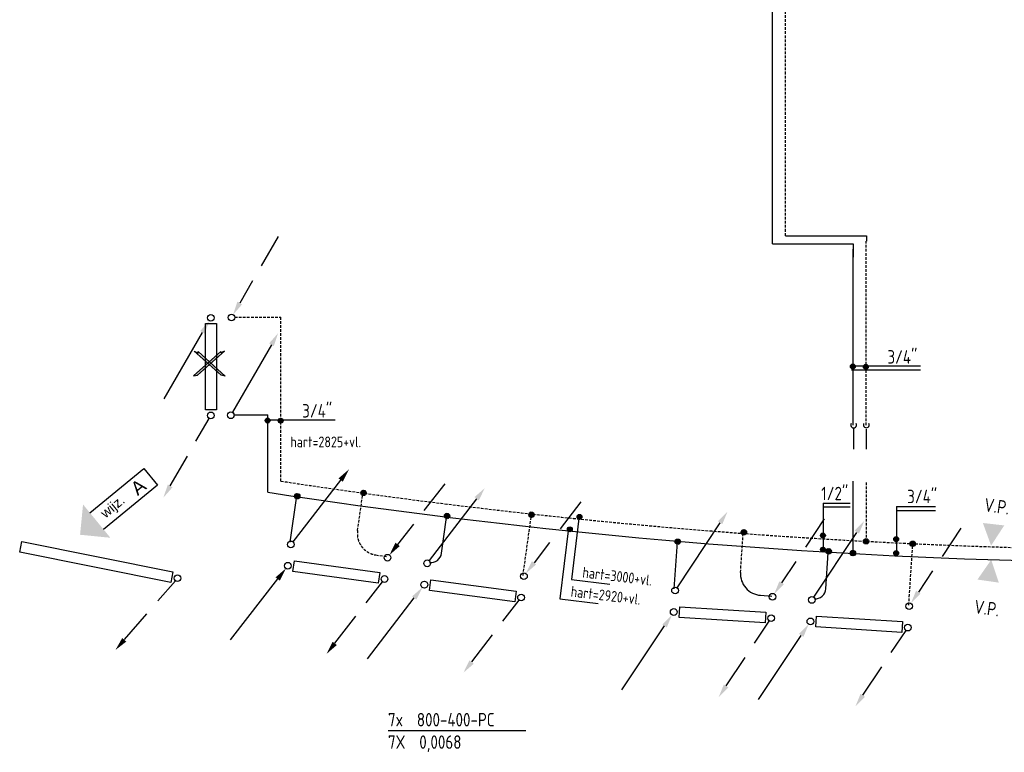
# Model space of a CAD drawing. Extents: x -132501 to 411300, y -42818 to 427495.
# Tile 2 of 256: x -118160 to -109012, y 10881 to 17691. Entities that reach past the tile are written whole.
import ezdxf
from ezdxf.enums import TextEntityAlignment as Align

# ---------------------------------------------------------------- set-up
doc = ezdxf.new("R2010")
doc.units = 0
doc.header["$LTSCALE"] = 50
doc.linetypes.add('DASHED', pattern=[0.75, 0.5, -0.25])
doc.linetypes.add('HIDDEN', pattern=[9.525, 6.35, -3.175])
doc.layers.get('0').update_dxf_attribs({"linetype": 'CONTINUOUS'})
for name, color, linetype in [('56WD', 1, 'CONTINUOUS'), ('kruis', 3, 'CONTINUOUS'), ('WL------_WOLK', 1, 'CONTINUOUS'), ('WL570---_TOEVOER', 3, 'CONTINUOUS')]:
    doc.layers.add(name, color=color, linetype=linetype)
doc.styles.add('ISO18', font='iso', dxfattribs={"width": 0.9, "height": 100})
doc.styles.add('ISO25', font='ISO', dxfattribs={"width": 0.9, "height": 125})
doc.styles.get("Standard").update_dxf_attribs({"font": 'ARIAL.TTF'})

# ---------------------------------------------------------------- blocks, each defined once
blk = doc.blocks.new('CIRC1MM')
at = {"color": 2, "linetype": 'Continuous'}
for p, q in [((-0.5, 0), (0.5, 0)), ((-0.49, 0.1), (0.49, 0.1)), ((-0.46, 0.2), (0.46, 0.2)), ((-0.4, 0.3), (0.4, 0.3)), ((-0.3, 0.4), (0.3, 0.4)), ((-0.49, -0.1), (0.49, -0.1)), ((-0.46, -0.2), (0.46, -0.2)), ((-0.4, -0.3), (0.4, -0.3)), ((-0.3, -0.4), (0.3, -0.4))]:
    blk.add_line(p, q, dxfattribs=at)
blk.add_circle((0, 0), 0.5, dxfattribs=at)
blk = doc.blocks.new('CVR2')
at = {"color": 2, "linetype": 'HIDDEN'}
blk.add_line((-376.1, -653.4), (-14.8, -27.5), dxfattribs=at)
at = {"color": 2, "linetype": 'Continuous'}
blk.add_circle((0, 0), 31.2, dxfattribs=at)
blk.add_solid([(-355.7, -668.4), (-399, -643.4), (-439.8, -764.1)], dxfattribs=at)
blk = doc.blocks.new('CV3')
at = {"color": 2, "linetype": 'Continuous'}
blk.add_line((-434.3, -754.1), (-76.8, -134.9), dxfattribs=at)
blk.add_circle((0, 0), 31.2, dxfattribs=at)
blk.add_solid([(-98.4, -122.4), (-55.1, -147.4), (-14.3, -26.6)], dxfattribs=at)
blk = doc.blocks.new('CV2')
at = {"color": 2, "linetype": 'Continuous'}
blk.add_line((376.1, 653.4), (14.8, 27.5), dxfattribs=at)
blk.add_circle((0, 0), 31.2, dxfattribs=at)
blk.add_solid([(355.7, 668.4), (399, 643.4), (439.8, 764.1)], dxfattribs=at)
blk = doc.blocks.new('CVR3')
at = {"color": 2, "linetype": 'HIDDEN'}
blk.add_line((434.3, 754.1), (76.8, 134.9), dxfattribs=at)
at = {"color": 2, "linetype": 'Continuous'}
blk.add_circle((0, 0), 31.2, dxfattribs=at)
blk.add_solid([(98.4, 122.4), (55.1, 147.4), (14.3, 26.6)], dxfattribs=at)
blk = doc.blocks.new('RADO800')
at = {"color": 3, "linetype": 'Continuous'}
for p, q in [((54.1, 52.3), (854.1, 52.3)), ((54.1, -47.7), (54.1, 52.3)), ((854.1, 52.3), (854.1, -47.7)), ((854.1, -47.7), (54.1, -47.7))]:
    blk.add_line(p, q, dxfattribs=at)
at = {"linetype": 'Continuous'}
for name, p in [('CV2', (0, 200)), ('CVR3', (906.7, 200)), ('CV3', (0, 0)), ('CVR2', (906.7, 0))]:
    blk.add_blockref(name, p, dxfattribs=at)
blk = doc.blocks.new('kruis')
at = {"layer": 'WL570---_TOEVOER'}
for p, q in [((201259, 14687.6), (201006.2, 14460)), ((201263.6, 14466.5), (201013.1, 14689)), ((201013.1, 14689), (201048.1, 14671.9)), ((201043.5, 14467.9), (201294, 14690.4)), ((201048.1, 14671.9), (201048.1, 14686.3)), ((201048.1, 14686.3), (201300.8, 14458.7)), ((201294, 14690.4), (201259, 14673.2)), ((201259, 14673.2), (201259, 14687.6)), ((201006.2, 14460), (201043.5, 14467.9)), ((201300.8, 14458.7), (201263.6, 14466.5))]:
    blk.add_line(p, q, dxfattribs=at)
for points in [[(201043.5, 14467.9), (201006.2, 14460), (201259, 14687.6), (201259, 14673.2)], [(201259, 14687.6), (201006.2, 14460), (201259, 14673.2)], [(201048.1, 14671.9), (201013.1, 14689), (201263.6, 14466.5)], [(201259, 14673.2), (201294, 14690.4), (201043.5, 14467.9)], [(201043.5, 14467.9), (201259, 14673.2), (201259, 14673.2)], [(201263.6, 14466.5), (201300.8, 14458.7), (201048.1, 14686.3), (201048.1, 14671.9)], [(201048.1, 14686.3), (201300.8, 14458.7), (201048.1, 14671.9)], [(201263.6, 14466.5), (201048.1, 14671.9), (201048.1, 14671.9)], [(201051.2, 14477.7), (201253.4, 14670.1), (201176.1, 14588.9)], [(201219.9, 14511.3), (201140, 14599.9), (201052, 14666.5)], [(201255.8, 14476.4), (201053.7, 14668.7), (201131, 14587.6)], [(201087.2, 14512.7), (201167.1, 14601.2), (201255, 14667.8)]]:
    blk.add_solid(points, dxfattribs=at)
blk = doc.blocks.new('wd_wijzigingspijl')
at = {"color": 3}
for p, q in [((4, 2), (17, 2)), ((17, 2), (17, -2)), ((17, -2), (4, -2))]:
    blk.add_line(p, q, dxfattribs=at)
blk.add_solid([(4, 4), (0, 0), (4, -4)], dxfattribs=at)
at = {"color": 1}
blk.add_attdef('T2', text='', height=1.8, dxfattribs=at).set_placement((8, 0), align=Align.MIDDLE)
at = {"color": 3}
blk.add_attdef('T1', text='', height=2.5, dxfattribs=at).set_placement((14, 0), align=Align.MIDDLE)
blk = doc.blocks.new('fywsu')
at = {"color": 3, "linetype": 'Continuous'}
for p, q in [((205542.3, 12742.7), (205561.2, 12840.9)), ((205561.2, 12840.9), (206966.5, 12558.4)), ((206947.6, 12460.2), (205542.3, 12742.7)), ((206966.5, 12558.4), (206947.6, 12460.2))]:
    blk.add_line(p, q, dxfattribs=at)
at = {"layer": '56WD'}
for p, q in [((212536.8, 15607.9), (212536.8, 22482.9)), ((213286.8, 13922.3), (213286.8, 15557.9)), ((207847.7, 13299.3), (207847.7, 14017.5)), ((212425.5, 12340.5), (212530.2, 12333.5))]:
    blk.add_line(p, q, dxfattribs=at)
at = {"layer": '56WD', "linetype": 'DASHED'}
for p, q in [((212656.8, 15682.9), (212656.8, 22332.9)), ((213406.8, 13922.3), (213406.8, 15632.9)), ((207541.4, 14924.5), (207967.7, 14924.5)), ((207967.7, 13402.3), (207967.7, 14924.5)), ((213405.9, 13390), (213405.9, 12842.8)), ((208681.5, 12942), (208732.1, 13294.3)), ((210218.5, 12523.6), (210295.3, 13074.3)), ((212239.3, 12553.8), (212263.7, 12908.9)), ((213802.9, 12249.9), (213838.9, 12804.8)), ((208851.5, 12715.5), (208955.4, 12700.8))]:
    blk.add_line(p, q, dxfattribs=at)
at = {"layer": '56WD', "linetype": 'Continuous'}
for p, q in [((212656.8, 15682.9), (213411, 15682.9)), ((213411, 15682.9), (213411, 15632.9)), ((212536.8, 15607.9), (213286, 15607.9)), ((213286, 15607.9), (213286, 15482.9)), ((207529.6, 14017.5), (207847.7, 14017.5)), ((213289.9, 13886.6), (213289.9, 13699.3)), ((213405.9, 13883.7), (213405.9, 13699.3)), ((213283.9, 13401.9), (213283.9, 12729.8)), ((208056.2, 12833.4), (208118.1, 13264.7)), ((209461.6, 12731.2), (209508.2, 13064.5)), ((211623.6, 12399.5), (211653.6, 12834.1)), ((213032.8, 12401.2), (213054.6, 12736.9))]:
    blk.add_line(p, q, dxfattribs=at)
at = {"layer": '56WD', "color": 3, "linetype": 'Continuous'}
for p, q in [((207269.9, 14865.5), (207369.9, 14865.5)), ((207269.9, 14065.5), (207269.9, 14865.5)), ((207369.9, 14865.5), (207369.9, 14065.5)), ((207369.9, 14065.5), (207269.9, 14065.5))]:
    blk.add_line(p, q, dxfattribs=at)
at = {"layer": '56WD', "color": 1, "linetype": 'Continuous'}
for p, q in [((213911.3, 14469.4), (213269.4, 14469.4)), ((213911.3, 14434.4), (213269.4, 14434.4)), ((208474.1, 13968.1), (207832.2, 13968.1)), ((213008.6, 13198.1), (213008.6, 12769.4)), ((213008.6, 13198.1), (213257.3, 13198.1)), ((213008.6, 13163.1), (213257.3, 13163.1)), ((213688.9, 13164.7), (213688.9, 12736)), ((213688.9, 13164.7), (214051.8, 13164.7)), ((213688.9, 13129.7), (214051.8, 13129.7)), ((210738, 13055.8), (210669.8, 12486)), ((210640.1, 12965.9), (210561.3, 12308.2)), ((210669.8, 12486), (211024.5, 12443.5)), ((210561.3, 12308.2), (210916, 12265.7)), ((208964.2, 11083), (210244.2, 11083))]:
    blk.add_line(p, q, dxfattribs=at)
at = {"layer": '56WD', "color": 3, "linetype": 'Continuous'}
for centre, start, end in [((213290.5, 13923.5), 150.19882, 29.80118), ((213408, 13925.8), 155.54753, 24.45247)]:
    blk.add_arc(centre, 27.5, start, end, dxfattribs=at)
at = {"layer": '56WD', "linetype": 'DASHED'}
for centre, radius, start, end in [((216438.4, 69016.2), 56255.3, 261.33969, 275.34236), ((208879.5, 12913.5), 200, 171.82701, 261.96323)]:
    blk.add_arc(centre, radius, start, end, dxfattribs=at)
at = {"layer": '56WD'}
blk.add_arc((216438.4, 69016.2), 56375.3, 261.23489, 275.34236, dxfattribs=at)
at = {"layer": '56WD', "linetype": 'Continuous'}
for centre, radius, start, end in [((209362.6, 12745.1), 100, 261.96323, 352.05352), ((212438.8, 12540.1), 200, 176.05395, 266.19018), ((212933, 12407.7), 100, 266.19018, 356.28046)]:
    blk.add_arc(centre, radius, start, end, dxfattribs=at)
at = {"layer": '56WD', "color": 2, "linetype": 'Continuous'}
for points in [[(214567.5, 12802.8), (214491, 13012.9), (214689.7, 12990.1)], [(214568.4, 12670.6), (214440.8, 12487), (214638.8, 12458.4)]]:
    blk.add_solid(points, dxfattribs=at)
at = {"linetype": 'Continuous', "rotation": 349.1156825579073}
blk.add_blockref('CVR2', (207008.1, 12499.7), dxfattribs=at)
at = {"layer": '56WD', "linetype": 'Continuous'}
for name, p in [('CVR3', (207510.1, 14922.4)), ('CV3', (207317.6, 14919.6)), ('CV2', (207504.2, 14013.9)), ('CVR2', (207317.6, 14012.9))]:
    blk.add_blockref(name, p, dxfattribs=at)
for p, xscale, yscale, zscale in [((213282.9, 14467.4), 45, 45, 45), ((213404.2, 14464.9), 45, 45, 45), ((207845.7, 13966.2), 45, 45, 45), ((207966.9, 13963.7), 45, 45, 45), ((210743.2, 13070.2), 45, 45, 45), ((210653.7, 12954.2), 45, 45, 45), ((213004.9, 12896.3), 45, 45, 45), ((213405.9, 12842.8), 50, 50, 50), ((213685.2, 12862.9), 45, 45, 45), ((213004.9, 12765.5), 45, 45, 45), ((213283.9, 12732.8), 50, 50, 50), ((213685.2, 12732.1), 45, 45, 45)]:
    blk.add_blockref('CIRC1MM', p, dxfattribs=dict(at, xscale=xscale, yscale=yscale, zscale=zscale))
for p, rotation in [((208033.8, 12615.6), 352.1724234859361), ((209301.8, 12439.4), 352.4780486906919), ((211618.7, 12185.5), 356.3564388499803), ((212888.7, 12098.2), 356.3457828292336)]:
    blk.add_blockref('RADO800', p, dxfattribs=dict(at, rotation=rotation))
for p, xscale, yscale, zscale, rotation in [((208121, 13261.5), 49.99999999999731, 50, 50, 163.2276181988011), ((208736.7, 13292.4), 50.0000000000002, 50.0000000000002, 50.0000000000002, 172.1191247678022), ((209513.1, 13077.4), 49.99999999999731, 50, 50, 163.2276181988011), ((210297.6, 13089), 49.99999999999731, 50, 50, 163.2276181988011), ((212270.8, 12926.2), 50.00000000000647, 50, 50, 176.3460687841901), ((211656.2, 12838.7), 49.99999999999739, 50, 50, 167.4545622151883), ((213840.1, 12819.5), 49.99999999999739, 50, 50, 167.4545622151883), ((213058.6, 12750.2), 49.99999999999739, 50, 50, 167.4545622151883)]:
    blk.add_blockref('CIRC1MM', p, dxfattribs=dict(at, xscale=xscale, yscale=yscale, zscale=zscale, rotation=rotation))
at = {"layer": 'kruis'}
blk.add_blockref('kruis', (6151.1, -80.3), dxfattribs=at)
at = {"layer": 'WL570---_TOEVOER', "xscale": 50.00000000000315, "yscale": 49.99999999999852, "zscale": 50, "rotation": 39.36591594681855}
blk.add_blockref('wd_wijzigingspijl', (206103.2, 12903.4), dxfattribs=at).add_auto_attribs({'T1': 'A', 'T2': 'wijz.'})
at = {"layer": '56WD', "color": 2, "linetype": 'Continuous', "style": 'ISO25', "width": 0.9}
for s, p in [('3/4"', (213604.4, 14494.2)), ('3/4"', (208167.2, 13992.9)), ('1/2"', (212989.7, 13224.5)), ('3/4"', (213788.1, 13196.7)), ('7x  800-400-PC', (208964.2, 11122)), ('7X  0,0068', (208964.2, 10913.7))]:
    blk.add_text(s, height=125, dxfattribs=at).set_placement(p)
at = {"layer": '56WD', "color": 1, "linetype": 'Continuous', "style": 'ISO18', "width": 0.9}
blk.add_text('hart=2825+vl.', height=100, dxfattribs=at).set_placement((208057, 13716.5))
at = {"layer": '56WD', "color": 2, "linetype": 'Continuous', "style": 'ISO25', "width": 0.9}
for p in [(214497.3, 13122.1), (214404.3, 12175.1)]:
    blk.add_text('V.P.', height=125, rotation=352.13103, dxfattribs=at).set_placement(p)
at = {"layer": '56WD', "color": 1, "linetype": 'Continuous', "style": 'ISO18', "width": 0.9}
for s, p in [('hart=3000+vl.', (210766.6, 12506.7)), ('hart=2920+vl.', (210658.1, 12328.9))]:
    blk.add_text(s, height=100, rotation=353.17048, dxfattribs=at).set_placement(p)

msp = doc.modelspace()

# ---------------------------------------------------------------- block references
at = {"layer": 'WL------_WOLK'}
msp.add_blockref('fywsu', (-323702.0225, 0), dxfattribs=at)

doc.saveas('drawing.dxf')
